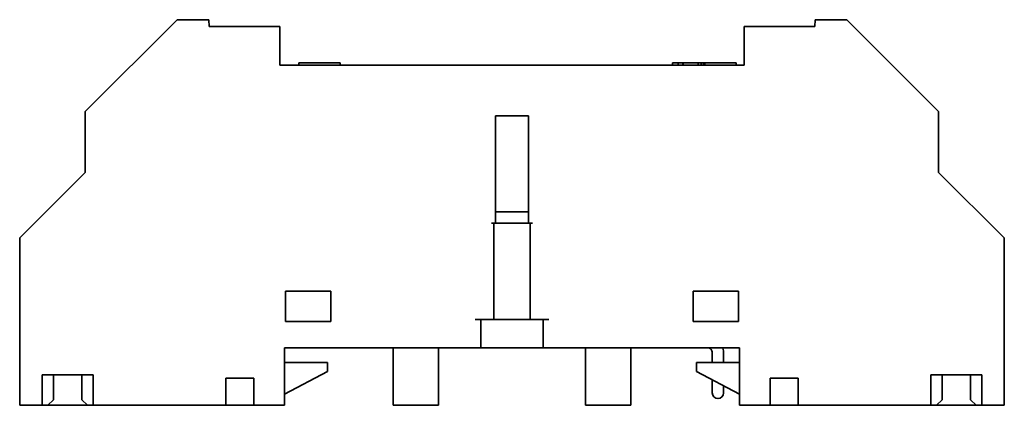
# Model space of a CAD drawing. Header units: millimetres. Extents: x 25 to 178, y 22 to 291.
# Tile 3 of 7: x 91 to 178, y 134 to 168. Entities that reach past the tile are written whole.
import ezdxf

# ---------------------------------------------------------------- set-up
doc = ezdxf.new("R2010")
doc.units = ezdxf.units.MM
doc.layers.add('Visible (ISO)', color=7, linetype='Continuous', lineweight=35)

msp = doc.modelspace()

# ---------------------------------------------------------------- linework, layer by layer
at = {"layer": 'Visible (ISO)'}
for p, q in [((104.807, 168.245), (96.707, 160.145)), ((107.607, 168.245), (104.807, 168.245)), ((105.425, 168.245), (105.425, 168.255)), ((106.276, 168.255), (106.291, 168.255)), ((106.276, 168.245), (106.276, 168.255)), ((106.291, 168.245), (106.291, 168.255)), ((106.989, 168.245), (106.989, 168.255)), ((107.66, 167.645), (107.607, 168.245)), ((161.207, 168.245), (161.155, 167.645)), ((164.007, 168.245), (161.207, 168.245)), ((161.823, 168.255), (161.823, 168.245)), ((161.826, 168.255), (161.826, 168.245)), ((161.841, 168.255), (161.841, 168.245)), ((161.841, 168.255), (161.855, 168.255)), ((161.855, 168.255), (162.37, 168.255)), ((161.855, 168.255), (161.855, 168.245)), ((162.37, 168.255), (162.532, 168.255)), ((162.37, 168.255), (162.37, 168.245)), ((162.532, 168.255), (163.355, 168.255)), ((162.532, 168.255), (162.532, 168.245)), ((163.355, 168.255), (163.355, 168.245)), ((163.355, 168.255), (163.36, 168.255)), ((163.36, 168.255), (163.36, 168.245)), ((163.373, 168.255), (163.373, 168.245)), ((163.388, 168.255), (163.388, 168.245)), ((163.391, 168.255), (163.391, 168.245)), ((172.107, 160.145), (164.007, 168.245)), ((113.907, 167.645), (107.66, 167.645)), ((113.907, 164.245), (113.907, 167.645)), ((161.155, 167.645), (154.907, 167.645)), ((154.907, 167.645), (154.907, 164.245)), ((115.586, 164.245), (115.586, 164.445)), ((119.225, 164.245), (119.225, 164.445)), ((119.228, 164.245), (119.228, 164.445)), ((148.597, 164.445), (149.082, 164.445)), ((148.597, 164.245), (148.597, 164.445)), ((149.082, 164.445), (149.5, 164.445)), ((149.082, 164.245), (149.082, 164.445)), ((149.5, 164.245), (149.5, 164.445)), ((149.5, 164.445), (149.502, 164.445)), ((149.502, 164.245), (149.502, 164.445)), ((149.502, 164.445), (149.511, 164.445)), ((149.511, 164.245), (149.511, 164.445)), ((149.511, 164.445), (149.521, 164.445)), ((149.521, 164.445), (150.867, 164.445)), ((149.521, 164.245), (149.521, 164.445)), ((150.867, 164.245), (150.867, 164.445)), ((150.867, 164.445), (151.116, 164.445)), ((151.116, 164.245), (151.116, 164.445)), ((151.116, 164.445), (151.127, 164.445)), ((151.127, 164.245), (151.127, 164.445)), ((151.127, 164.445), (151.135, 164.445)), ((151.135, 164.245), (151.135, 164.445)), ((151.135, 164.445), (151.137, 164.445)), ((151.137, 164.445), (151.365, 164.445)), ((151.137, 164.245), (151.137, 164.445)), ((151.365, 164.245), (151.365, 164.445)), ((154.217, 164.445), (151.446, 164.445)), ((151.446, 164.245), (151.446, 164.445)), ((154.217, 164.245), (154.217, 164.445)), ((154.907, 164.245), (113.907, 164.245)), ((96.707, 160.145), (96.707, 154.745)), ((172.107, 154.745), (172.107, 160.145)), ((132.947, 150.245), (132.947, 159.745)), ((132.947, 159.745), (135.867, 159.745)), ((135.867, 159.745), (135.867, 150.245)), ((96.707, 154.745), (90.907, 148.945)), ((177.907, 148.945), (172.107, 154.745)), ((132.947, 151.245), (135.867, 151.245)), ((132.947, 150.245), (132.601, 150.245)), ((132.801, 141.745), (132.801, 150.245)), ((132.947, 150.245), (135.867, 150.245)), ((136.214, 150.245), (135.867, 150.245)), ((136.014, 150.245), (136.014, 141.745)), ((90.907, 134.145), (90.907, 148.945)), ((177.907, 134.145), (177.907, 148.945)), ((114.407, 141.545), (114.407, 144.245)), ((114.407, 144.245), (118.407, 144.245)), ((118.407, 144.245), (118.407, 141.545)), ((150.407, 141.545), (150.407, 144.245)), ((150.407, 144.245), (154.407, 144.245)), ((154.407, 141.545), (154.407, 144.245)), ((118.407, 141.545), (114.407, 141.545)), ((131.157, 141.745), (132.601, 141.745)), ((131.657, 139.245), (131.657, 141.745)), ((132.801, 141.745), (132.601, 141.745)), ((136.014, 141.745), (132.801, 141.745)), ((136.214, 141.745), (136.014, 141.745)), ((136.214, 141.745), (137.657, 141.745)), ((137.157, 141.745), (137.157, 139.245)), ((154.407, 141.545), (150.407, 141.545)), ((114.307, 134.145), (114.307, 139.245)), ((114.307, 139.245), (131.157, 139.245)), ((123.907, 139.245), (123.907, 134.145)), ((127.907, 139.245), (127.907, 134.145)), ((131.657, 139.245), (131.157, 139.245)), ((131.657, 139.245), (132.157, 139.245)), ((136.657, 139.245), (132.157, 139.245)), ((136.657, 139.245), (137.157, 139.245)), ((137.657, 139.245), (137.157, 139.245)), ((137.657, 139.245), (154.507, 139.245)), ((140.907, 139.245), (140.907, 134.145)), ((144.907, 139.245), (144.907, 134.145)), ((154.507, 139.245), (154.507, 134.145)), ((152.107, 138.745), (152.107, 137.945)), ((153.107, 138.745), (153.107, 137.945)), ((114.307, 137.945), (118.107, 137.945)), ((118.107, 137.945), (118.107, 137.145)), ((150.707, 137.145), (150.707, 137.945)), ((150.707, 137.945), (154.507, 137.945)), ((92.907, 136.845), (92.907, 134.145)), ((92.907, 136.845), (97.407, 136.845)), ((93.907, 134.645), (93.907, 136.845)), ((96.407, 136.845), (96.407, 134.645)), ((97.407, 134.145), (97.407, 136.845)), ((118.107, 137.145), (114.307, 135.145)), ((154.507, 135.145), (150.707, 137.145)), ((171.407, 136.845), (171.407, 134.145)), ((171.407, 136.845), (175.907, 136.845)), ((172.407, 134.645), (172.407, 136.845)), ((174.907, 136.845), (174.907, 134.645)), ((175.907, 134.145), (175.907, 136.845)), ((109.107, 134.145), (109.107, 136.545)), ((109.107, 136.545), (111.607, 136.545)), ((111.607, 136.545), (111.607, 134.145)), ((152.107, 136.408), (152.107, 136.245)), ((152.107, 136.245), (152.107, 135.245)), ((153.107, 135.245), (153.107, 135.882)), ((159.707, 136.545), (157.207, 136.545)), ((157.207, 134.145), (157.207, 136.545)), ((159.707, 136.545), (159.707, 134.145)), ((90.907, 134.145), (92.907, 134.145)), ((92.907, 134.145), (93.407, 134.145)), ((93.907, 134.645), (93.407, 134.145)), ((96.907, 134.145), (93.407, 134.145)), ((96.907, 134.145), (96.407, 134.645)), ((96.907, 134.145), (97.407, 134.145)), ((97.407, 134.145), (109.107, 134.145)), ((111.607, 134.145), (109.107, 134.145)), ((111.607, 134.145), (114.307, 134.145)), ((127.907, 134.145), (123.907, 134.145)), ((144.907, 134.145), (140.907, 134.145)), ((154.507, 134.145), (157.207, 134.145)), ((159.707, 134.145), (157.207, 134.145)), ((159.707, 134.145), (171.407, 134.145)), ((171.407, 134.145), (171.907, 134.145)), ((172.407, 134.645), (171.907, 134.145)), ((175.407, 134.145), (171.907, 134.145)), ((175.407, 134.145), (174.907, 134.645)), ((175.407, 134.145), (175.907, 134.145)), ((175.907, 134.145), (177.907, 134.145))]:
    msp.add_line(p, q, dxfattribs=at)
msp.add_arc((152.607, 135.245), 0.5, 180, 0, dxfattribs=at)
for points, knots in [([(105.425, 168.255), (105.425, 168.255), (105.437, 168.255), (105.461, 168.255), (105.484, 168.255), (105.519, 168.255), (105.564, 168.255)], [-0.04073509, -0.04073509, -0.04073509, -0.04073509, -0.02036754, -0.02036754, -0.02036754, 0, 0, 0, 0]), ([(105.564, 168.255), (105.608, 168.255), (105.658, 168.255), (105.715, 168.255), (105.773, 168.255), (105.835, 168.255), (105.902, 168.255)], [-0.07024175, -0.07024175, -0.07024175, -0.07024175, -0.03512087, -0.03512087, -0.03512087, 0, 0, 0, 0]), ([(105.902, 168.255), (105.968, 168.255), (106.023, 168.255), (106.069, 168.255), (106.114, 168.255), (106.151, 168.255), (106.179, 168.255)], [-0.04355698, -0.04355698, -0.04355698, -0.04355698, -0.02177849, -0.02177849, -0.02177849, 0, 0, 0, 0]), ([(106.179, 168.255), (106.208, 168.255), (106.23, 168.255), (106.245, 168.255), (106.259, 168.255), (106.27, 168.255), (106.276, 168.255)], [-0.0228001, -0.0228001, -0.0228001, -0.0228001, -0.01140005, -0.01140005, -0.01140005, 0, 0, 0, 0]), ([(106.291, 168.255), (106.307, 168.255), (106.346, 168.255), (106.409, 168.255), (106.471, 168.255), (106.544, 168.255), (106.626, 168.255)], [-0.03561632, -0.03561632, -0.03561632, -0.03561632, -0.01780816, -0.01780816, -0.01780816, 0, 0, 0, 0]), ([(106.626, 168.255), (106.688, 168.255), (106.742, 168.255), (106.788, 168.255), (106.833, 168.255), (106.872, 168.255), (106.904, 168.255)], [-0.03982867, -0.03982867, -0.03982867, -0.03982867, -0.01991433, -0.01991433, -0.01991433, 0, 0, 0, 0]), ([(106.904, 168.255), (106.933, 168.255), (106.954, 168.255), (106.968, 168.255), (106.982, 168.255), (106.989, 168.255), (106.989, 168.255)], [-0.06346821, -0.06346821, -0.06346821, -0.06346821, -0.0317341, -0.0317341, -0.0317341, 0, 0, 0, 0]), ([(115.586, 164.445), (115.586, 164.445), (115.634, 164.445), (115.729, 164.445), (115.825, 164.445), (115.963, 164.445), (116.145, 164.445)], [-0.1376688, -0.1376688, -0.1376688, -0.1376688, -0.0688344, -0.0688344, -0.0688344, 0, 0, 0, 0]), ([(116.145, 164.445), (116.317, 164.445), (116.533, 164.445), (116.792, 164.445), (117.051, 164.445), (117.325, 164.445), (117.614, 164.445)], [-0.260667, -0.260667, -0.260667, -0.260667, -0.1303335, -0.1303335, -0.1303335, 0, 0, 0, 0]), ([(117.614, 164.445), (117.934, 164.445), (118.197, 164.445), (118.405, 164.445), (118.613, 164.445), (118.782, 164.445), (118.91, 164.445)], [-0.2072674, -0.2072674, -0.2072674, -0.2072674, -0.1036337, -0.1036337, -0.1036337, 0, 0, 0, 0]), ([(118.91, 164.445), (119.012, 164.445), (119.09, 164.445), (119.144, 164.445), (119.198, 164.445), (119.225, 164.445), (119.225, 164.445)], [-0.1552814, -0.1552814, -0.1552814, -0.1552814, -0.0776407, -0.0776407, -0.0776407, 0, 0, 0, 0]), ([(151.365, 164.445), (151.371, 164.445), (151.376, 164.445), (151.382, 164.445), (151.401, 164.445), (151.422, 164.445), (151.446, 164.445)], [-0.04519103, -0.04519103, -0.04519103, -0.04519103, -0.04121128, -0.04121128, -0.04121128, -0.02876893, -0.02876893, -0.02876893, -0.02876893]), ([(152.107, 138.745), (152.107, 138.794), (152.101, 138.843), (152.078, 138.936), (152.06, 138.981), (152.016, 139.062), (151.989, 139.098), (151.928, 139.162), (151.893, 139.187), (151.82, 139.225), (151.783, 139.237), (151.731, 139.244), (151.716, 139.245), (151.701, 139.245)], [4.712389, 4.712389, 4.712389, 4.712389, 4.981054, 4.981054, 5.252549, 5.252549, 5.53453, 5.53453, 5.841967, 5.841967, 6.156126, 6.156126, 6.283185, 6.283185, 6.283185, 6.283185]), ([(153.107, 138.745), (153.107, 138.897), (153.085, 139.049), (153.037, 139.212), (153.032, 139.229), (153.027, 139.245)], [4.712389, 4.712389, 4.712389, 4.712389, 5.0265482, 5.0265482, 5.0624318, 5.0624318, 5.0624318, 5.0624318])]:
    msp.add_open_spline(points, degree=3, knots=knots, dxfattribs=at)
for points in [[(161.823, 168.255), (161.823, 168.255), (161.824, 168.255), (161.826, 168.255)], [(161.826, 168.255), (161.826, 168.255), (161.831, 168.255), (161.841, 168.255)], [(163.36, 168.255), (163.368, 168.255), (163.373, 168.255), (163.373, 168.255)], [(163.373, 168.255), (163.383, 168.255), (163.388, 168.255), (163.388, 168.255)], [(163.388, 168.255), (163.39, 168.255), (163.391, 168.255), (163.391, 168.255)], [(119.225, 164.445), (119.227, 164.445), (119.228, 164.445), (119.228, 164.445)]]:
    msp.add_open_spline(points, degree=3, dxfattribs=at)

doc.saveas('drawing.dxf')
